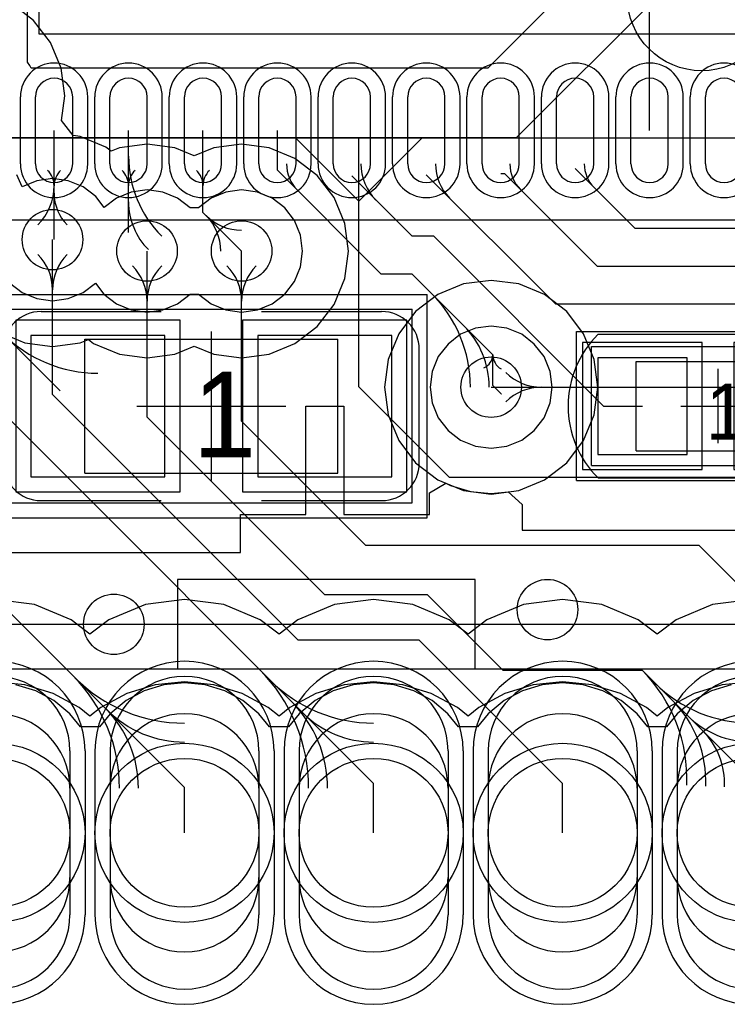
# Model space of a CAD drawing. Extents: x 772.2 to 790.5, y 469.3 to 499.1.
# Tile 2 of 20: x 777.3 to 782.1, y 469.3 to 475.9. Entities that reach past the tile are written whole.
import ezdxf

# ---------------------------------------------------------------- set-up
doc = ezdxf.new("R2010")
doc.units = 0
doc.layers.get('0').update_dxf_attribs({"linetype": 'CONTINUOUS'})
for name, color, linetype in [('BOTTOMLAYER', 5, 'CONTINUOUS'), ('BOTTOMOVERLAY', 54, 'CONTINUOUS'), ('BOTTOMSOLDER', 6, 'CONTINUOUS'), ('MECHANICAL13', 56, 'CONTINUOUS'), ('MECHANICAL15', 56, 'CONTINUOUS'), ('MECHANICAL16', 56, 'CONTINUOUS'), ('MIDLAYER1', 16, 'CONTINUOUS'), ('MIDLAYER2', 76, 'CONTINUOUS'), ('MULTILAYER', 9, 'CONTINUOUS'), ('TOPLAYER', 1, 'CONTINUOUS'), ('TOPOVERLAY', 2, 'CONTINUOUS'), ('TOPPASTE', 8, 'CONTINUOUS'), ('TOPSOLDER', 216, 'CONTINUOUS')]:
    doc.layers.add(name, color=color, linetype=linetype)

# ---------------------------------------------------------------- blocks, each defined once
blk = doc.blocks.new('QFN50P600X600X100_40N_2')
at = {"layer": 'MECHANICAL13'}
blk.add_line((3.050002, 3.049999), (-3.049999, 3.049999), dxfattribs=at)
blk.add_circle((-2.099998, 2.099998), 0.499999, dxfattribs=at)
at = {"layer": 'MECHANICAL15'}
blk.add_line((3.6, 3.599998), (-3.599998, 3.599998), dxfattribs=at)
at = {"layer": 'TOPLAYER'}
for p, q in [((-2.125, 3.225), (-2.125, 2.774998)), ((-1.874998, 3.225), (-1.874998, 2.774998)), ((-1.625001, 3.225), (-1.625001, 2.774998)), ((-1.374999, 3.225), (-1.374999, 2.774998)), ((-1.125002, 3.225), (-1.125002, 2.774998)), ((-0.874997, 3.225), (-0.874997, 2.774998)), ((-0.625, 3.225), (-0.625, 2.774998)), ((-0.374998, 3.225), (-0.374998, 2.774998)), ((-0.125001, 3.225), (-0.125001, 2.774998)), ((0.125004, 3.225), (0.125004, 2.774998)), ((0.375001, 3.225), (0.375001, 2.774998)), ((0.625003, 3.225), (0.625003, 2.774998)), ((0.875, 3.225), (0.875, 2.774998)), ((1.125002, 3.225), (1.125002, 2.774998)), ((1.374999, 3.225), (1.374999, 2.774998)), ((1.625003, 3.225), (1.625003, 2.774998)), ((1.875, 3.225), (1.875, 2.774998)), ((2.125002, 3.225), (2.125002, 2.774998)), ((2.374999, 3.225), (2.374999, 2.774998))]:
    blk.add_line(p, q, dxfattribs=at)
for centre, start, end in [((-2.249998, 3.225), 0, 180), ((-1.749999, 3.225), 0, 180), ((-1.25, 3.225), 0, 180), ((-0.749999, 3.225), 0, 180), ((-0.249999, 3.225), 0, 180), ((0.250002, 3.225), 0, 180), ((0.750001, 3.225), 0, 180), ((1.25, 3.225), 0, 180), ((1.750002, 3.225), 0, 180), ((2.250001, 3.225), 0, 180), ((-2.249998, 2.774998), 180, 0), ((-1.749999, 2.774998), 180, 0), ((-1.25, 2.774998), 180, 0), ((-0.749999, 2.774998), 180, 0), ((-0.249999, 2.774998), 180, 0), ((0.250002, 2.774998), 180, 0), ((0.750001, 2.774998), 180, 0), ((1.25, 2.774998), 180, 0), ((1.750002, 2.774998), 180, 0), ((2.250001, 2.774998), 180, 0)]:
    blk.add_arc(centre, 0.125, start, end, dxfattribs=at)
at = {"layer": 'TOPPASTE'}
for p, q in [((-2.125, 3.225), (-2.125, 2.774998)), ((-1.874998, 3.225), (-1.874998, 2.774998)), ((-1.625001, 3.225), (-1.625001, 2.774998)), ((-1.374999, 3.225), (-1.374999, 2.774998)), ((-1.125002, 3.225), (-1.125002, 2.774998)), ((-0.874997, 3.225), (-0.874997, 2.774998)), ((-0.625, 3.225), (-0.625, 2.774998)), ((-0.374998, 3.225), (-0.374998, 2.774998)), ((-0.125001, 3.225), (-0.125001, 2.774998)), ((0.125004, 3.225), (0.125004, 2.774998)), ((0.375001, 3.225), (0.375001, 2.774998)), ((0.625003, 3.225), (0.625003, 2.774998)), ((0.875, 3.225), (0.875, 2.774998)), ((1.125002, 3.225), (1.125002, 2.774998)), ((1.374999, 3.225), (1.374999, 2.774998)), ((1.625003, 3.225), (1.625003, 2.774998)), ((1.875, 3.225), (1.875, 2.774998)), ((2.125002, 3.225), (2.125002, 2.774998)), ((2.374999, 3.225), (2.374999, 2.774998))]:
    blk.add_line(p, q, dxfattribs=at)
for centre, start, end in [((-2.249998, 3.225), 0, 180), ((-1.749999, 3.225), 0, 180), ((-1.25, 3.225), 0, 180), ((-0.749999, 3.225), 0, 180), ((-0.249999, 3.225), 0, 180), ((0.250002, 3.225), 0, 180), ((0.750001, 3.225), 0, 180), ((1.25, 3.225), 0, 180), ((1.750002, 3.225), 0, 180), ((2.250001, 3.225), 0, 180), ((-2.249998, 2.774998), 180, 0), ((-1.749999, 2.774998), 180, 0), ((-1.25, 2.774998), 180, 0), ((-0.749999, 2.774998), 180, 0), ((-0.249999, 2.774998), 180, 0), ((0.250002, 2.774998), 180, 0), ((0.750001, 2.774998), 180, 0), ((1.25, 2.774998), 180, 0), ((1.750002, 2.774998), 180, 0), ((2.250001, 2.774998), 180, 0)]:
    blk.add_arc(centre, 0.125, start, end, dxfattribs=at)
at = {"layer": 'TOPSOLDER'}
for p, q in [((-2.0234, 3.225), (-2.0234, 2.774998)), ((-1.976598, 3.225), (-1.976598, 2.774998)), ((-1.523401, 3.225), (-1.523401, 2.774998)), ((-1.476599, 3.225), (-1.476599, 2.774998)), ((-1.023402, 3.225), (-1.023402, 2.774998)), ((-0.976597, 3.225), (-0.976597, 2.774998)), ((-0.5234, 3.225), (-0.5234, 2.774998)), ((-0.476598, 3.225), (-0.476598, 2.774998)), ((-0.023401, 3.225), (-0.023401, 2.774998)), ((0.023404, 3.225), (0.023404, 2.774998)), ((0.476601, 3.225), (0.476601, 2.774998)), ((0.523403, 3.225), (0.523403, 2.774998)), ((0.9766, 3.225), (0.9766, 2.774998)), ((1.023402, 3.225), (1.023402, 2.774998)), ((1.476599, 3.225), (1.476599, 2.774998)), ((1.523403, 3.225), (1.523403, 2.774998)), ((1.9766, 3.225), (1.9766, 2.774998)), ((2.023402, 3.225), (2.023402, 2.774998)), ((2.476599, 3.225), (2.476599, 2.774998)), ((2.351601, 2.351601), (-2.351601, 2.351601)), ((2.351601, -2.351601), (2.351601, 2.351601))]:
    blk.add_line(p, q, dxfattribs=at)
for centre, start, end in [((-2.249998, 3.225), 0, 180), ((-1.749999, 3.225), 0, 180), ((-1.25, 3.225), 0, 180), ((-0.749999, 3.225), 0, 180), ((-0.249999, 3.225), 0, 180), ((0.250002, 3.225), 0, 180), ((0.750001, 3.225), 0, 180), ((1.25, 3.225), 0, 180), ((1.750002, 3.225), 0, 180), ((2.250001, 3.225), 0, 180), ((-2.249998, 2.774998), 180, 0), ((-1.749999, 2.774998), 180, 0), ((-1.25, 2.774998), 180, 0), ((-0.749999, 2.774998), 180, 0), ((-0.249999, 2.774998), 180, 0), ((0.250002, 2.774998), 180, 0), ((0.750001, 2.774998), 180, 0), ((1.25, 2.774998), 180, 0), ((1.750002, 2.774998), 180, 0), ((2.250001, 2.774998), 180, 0)]:
    blk.add_arc(centre, 0.2266, start, end, dxfattribs=at)
blk = doc.blocks.new('HOLE0_7_2_1X1_1_12')
at = {"layer": 'BOTTOMLAYER'}
for p, q in [((0.549999, 0.499999), (-0.549999, 0.499999)), ((0.549999, -0.499999), (-0.549999, -0.499999))]:
    blk.add_line(p, q, dxfattribs=at)
for centre, start, end in [((-0.549999, 0), 90, -90), ((0.549999, 0), -90, 90)]:
    blk.add_arc(centre, 0.5, start, end, dxfattribs=at)
at = {"layer": 'BOTTOMSOLDER'}
for p, q in [((0.549999, 0.601599), (-0.549999, 0.601599)), ((0.549999, -0.601599), (-0.549999, -0.601599))]:
    blk.add_line(p, q, dxfattribs=at)
for centre, start, end in [((-0.549999, 0), 90, -90), ((0.549999, 0), -90, 90)]:
    blk.add_arc(centre, 0.6016, start, end, dxfattribs=at)
at = {"layer": 'MIDLAYER1'}
for p, q in [((0.299999, 0.499999), (-0.299999, 0.499999)), ((0.299999, -0.499999), (-0.299999, -0.499999))]:
    blk.add_line(p, q, dxfattribs=at)
for centre, start, end in [((-0.299999, 0), 90, -90), ((0.299999, 0), -90, 90)]:
    blk.add_arc(centre, 0.5, start, end, dxfattribs=at)
at = {"layer": 'MIDLAYER2'}
for p, q in [((0.299999, 0.499999), (-0.299999, 0.499999)), ((0.299999, -0.499999), (-0.299999, -0.499999))]:
    blk.add_line(p, q, dxfattribs=at)
for centre, start, end in [((-0.299999, 0), 90, -90), ((0.299999, 0), -90, 90)]:
    blk.add_arc(centre, 0.5, start, end, dxfattribs=at)
at = {"layer": 'MULTILAYER'}
blk.add_circle((0, 0), 0.5, dxfattribs=at)
at = {"layer": 'TOPLAYER'}
blk.add_circle((0, 0), 0.5, dxfattribs=at)
at = {"layer": 'TOPSOLDER'}
blk.add_circle((0, 0), 0.6016, dxfattribs=at)
blk = doc.blocks.new('HOLE0_7_2_1X1_1_13')
at = {"layer": 'BOTTOMLAYER'}
for p, q in [((0.549999, 0.499999), (-0.549999, 0.499999)), ((0.549999, -0.499999), (-0.549999, -0.499999))]:
    blk.add_line(p, q, dxfattribs=at)
for centre, start, end in [((-0.549999, 0), 90, -90), ((0.549999, 0), -90, 90)]:
    blk.add_arc(centre, 0.5, start, end, dxfattribs=at)
at = {"layer": 'BOTTOMSOLDER'}
for p, q in [((0.549999, 0.601599), (-0.549999, 0.601599)), ((0.549999, -0.601599), (-0.549999, -0.601599))]:
    blk.add_line(p, q, dxfattribs=at)
for centre, start, end in [((-0.549999, 0), 90, -90), ((0.549999, 0), -90, 90)]:
    blk.add_arc(centre, 0.6016, start, end, dxfattribs=at)
at = {"layer": 'MIDLAYER1'}
for p, q in [((0.299999, 0.499999), (-0.299999, 0.499999)), ((0.299999, -0.499999), (-0.299999, -0.499999))]:
    blk.add_line(p, q, dxfattribs=at)
for centre, start, end in [((-0.299999, 0), 90, -90), ((0.299999, 0), -90, 90)]:
    blk.add_arc(centre, 0.5, start, end, dxfattribs=at)
at = {"layer": 'MIDLAYER2'}
for p, q in [((0.299999, 0.499999), (-0.299999, 0.499999)), ((0.299999, -0.499999), (-0.299999, -0.499999))]:
    blk.add_line(p, q, dxfattribs=at)
for centre, start, end in [((-0.299999, 0), 90, -90), ((0.299999, 0), -90, 90)]:
    blk.add_arc(centre, 0.5, start, end, dxfattribs=at)
at = {"layer": 'MULTILAYER'}
blk.add_circle((0, 0), 0.5, dxfattribs=at)
at = {"layer": 'TOPLAYER'}
blk.add_circle((0, 0), 0.5, dxfattribs=at)
at = {"layer": 'TOPSOLDER'}
blk.add_circle((0, 0), 0.6016, dxfattribs=at)
blk = doc.blocks.new('HOLE0_7_2_1X1_1_14')
at = {"layer": 'BOTTOMLAYER'}
for p, q in [((0.549999, 0.499999), (-0.549999, 0.499999)), ((0.549999, -0.499999), (-0.549999, -0.499999))]:
    blk.add_line(p, q, dxfattribs=at)
for centre, start, end in [((-0.549999, 0), 90, -90), ((0.549999, 0), -90, 90)]:
    blk.add_arc(centre, 0.5, start, end, dxfattribs=at)
at = {"layer": 'BOTTOMSOLDER'}
for p, q in [((0.549999, 0.601599), (-0.549999, 0.601599)), ((0.549999, -0.601599), (-0.549999, -0.601599))]:
    blk.add_line(p, q, dxfattribs=at)
for centre, start, end in [((-0.549999, 0), 90, -90), ((0.549999, 0), -90, 90)]:
    blk.add_arc(centre, 0.6016, start, end, dxfattribs=at)
at = {"layer": 'MIDLAYER1'}
for p, q in [((0.299999, 0.499999), (-0.299999, 0.499999)), ((0.299999, -0.499999), (-0.299999, -0.499999))]:
    blk.add_line(p, q, dxfattribs=at)
for centre, start, end in [((-0.299999, 0), 90, -90), ((0.299999, 0), -90, 90)]:
    blk.add_arc(centre, 0.5, start, end, dxfattribs=at)
at = {"layer": 'MIDLAYER2'}
for p, q in [((0.299999, 0.499999), (-0.299999, 0.499999)), ((0.299999, -0.499999), (-0.299999, -0.499999))]:
    blk.add_line(p, q, dxfattribs=at)
for centre, start, end in [((-0.299999, 0), 90, -90), ((0.299999, 0), -90, 90)]:
    blk.add_arc(centre, 0.5, start, end, dxfattribs=at)
at = {"layer": 'MULTILAYER'}
blk.add_circle((0, 0), 0.5, dxfattribs=at)
at = {"layer": 'TOPLAYER'}
blk.add_circle((0, 0), 0.5, dxfattribs=at)
at = {"layer": 'TOPSOLDER'}
blk.add_circle((0, 0), 0.6016, dxfattribs=at)
blk = doc.blocks.new('HOLE0_7_2_1X1_1_15')
at = {"layer": 'BOTTOMLAYER'}
for p, q in [((0.549999, 0.499999), (-0.549999, 0.499999)), ((0.549999, -0.499999), (-0.549999, -0.499999))]:
    blk.add_line(p, q, dxfattribs=at)
for centre, start, end in [((-0.549999, 0), 90, -90), ((0.549999, 0), -90, 90)]:
    blk.add_arc(centre, 0.5, start, end, dxfattribs=at)
at = {"layer": 'BOTTOMSOLDER'}
for p, q in [((0.549999, 0.601599), (-0.549999, 0.601599)), ((0.549999, -0.601599), (-0.549999, -0.601599))]:
    blk.add_line(p, q, dxfattribs=at)
for centre, start, end in [((-0.549999, 0), 90, -90), ((0.549999, 0), -90, 90)]:
    blk.add_arc(centre, 0.6016, start, end, dxfattribs=at)
at = {"layer": 'MIDLAYER1'}
for p, q in [((0.299999, 0.499999), (-0.299999, 0.499999)), ((0.299999, -0.499999), (-0.299999, -0.499999))]:
    blk.add_line(p, q, dxfattribs=at)
for centre, start, end in [((-0.299999, 0), 90, -90), ((0.299999, 0), -90, 90)]:
    blk.add_arc(centre, 0.5, start, end, dxfattribs=at)
at = {"layer": 'MIDLAYER2'}
for p, q in [((0.299999, 0.499999), (-0.299999, 0.499999)), ((0.299999, -0.499999), (-0.299999, -0.499999))]:
    blk.add_line(p, q, dxfattribs=at)
for centre, start, end in [((-0.299999, 0), 90, -90), ((0.299999, 0), -90, 90)]:
    blk.add_arc(centre, 0.5, start, end, dxfattribs=at)
at = {"layer": 'MULTILAYER'}
blk.add_circle((0, 0), 0.5, dxfattribs=at)
at = {"layer": 'TOPLAYER'}
blk.add_circle((0, 0), 0.5, dxfattribs=at)
at = {"layer": 'TOPSOLDER'}
blk.add_circle((0, 0), 0.6016, dxfattribs=at)
blk = doc.blocks.new('HOLE0_7_2_1X1_1_16')
at = {"layer": 'BOTTOMLAYER'}
for p, q in [((0.549999, 0.499999), (-0.549999, 0.499999)), ((0.549999, -0.499999), (-0.549999, -0.499999))]:
    blk.add_line(p, q, dxfattribs=at)
for centre, start, end in [((-0.549999, 0), 90, -90), ((0.549999, 0), -90, 90)]:
    blk.add_arc(centre, 0.5, start, end, dxfattribs=at)
at = {"layer": 'BOTTOMSOLDER'}
for p, q in [((0.549999, 0.601599), (-0.549999, 0.601599)), ((0.549999, -0.601599), (-0.549999, -0.601599))]:
    blk.add_line(p, q, dxfattribs=at)
for centre, start, end in [((-0.549999, 0), 90, -90), ((0.549999, 0), -90, 90)]:
    blk.add_arc(centre, 0.6016, start, end, dxfattribs=at)
at = {"layer": 'MIDLAYER1'}
for p, q in [((0.299999, 0.499999), (-0.299999, 0.499999)), ((0.299999, -0.499999), (-0.299999, -0.499999))]:
    blk.add_line(p, q, dxfattribs=at)
for centre, start, end in [((-0.299999, 0), 90, -90), ((0.299999, 0), -90, 90)]:
    blk.add_arc(centre, 0.5, start, end, dxfattribs=at)
at = {"layer": 'MIDLAYER2'}
for p, q in [((0.299999, 0.499999), (-0.299999, 0.499999)), ((0.299999, -0.499999), (-0.299999, -0.499999))]:
    blk.add_line(p, q, dxfattribs=at)
for centre, start, end in [((-0.299999, 0), 90, -90), ((0.299999, 0), -90, 90)]:
    blk.add_arc(centre, 0.5, start, end, dxfattribs=at)
at = {"layer": 'MULTILAYER'}
blk.add_circle((0, 0), 0.5, dxfattribs=at)
at = {"layer": 'TOPLAYER'}
blk.add_circle((0, 0), 0.5, dxfattribs=at)
at = {"layer": 'TOPSOLDER'}
blk.add_circle((0, 0), 0.6016, dxfattribs=at)
blk = doc.blocks.new('0603C_32')
at = {"layer": 'MECHANICAL15'}
for p, q in [((-1.35, -0.650001), (-1.35, 0.650001)), ((-1.35, 0.650001), (1.35, 0.650001)), ((1.35, -0.650001), (1.35, 0.650001)), ((-1.35, -0.650001), (1.35, -0.650001))]:
    blk.add_line(p, q, dxfattribs=at)
at = {"layer": 'MECHANICAL16'}
for p, q in [((-1.45, -0.750001), (-1.45, 0.750001)), ((-1.45, 0.750001), (1.45, 0.750001)), ((1.45, -0.750001), (1.45, 0.750001)), ((0, -0.499999), (0, 0.499999)), ((-0.850001, -0.449999), (-0.850001, 0.449999)), ((-0.850001, 0.449999), (0.850001, 0.449999)), ((0.850001, -0.449999), (0.850001, 0.449999)), ((-0.499999, 0), (0.499999, 0)), ((-0.850001, -0.449999), (0.850001, -0.449999)), ((-1.45, -0.750001), (1.45, -0.750001))]:
    blk.add_line(p, q, dxfattribs=at)
at = {"layer": 'TOPLAYER'}
for p, q in [((-0.312001, 0.475), (-1.211999, 0.475)), ((-1.211999, 0.475), (-1.211999, -0.475)), ((-0.312001, -0.475), (-0.312001, 0.475)), ((1.211999, 0.475), (0.312001, 0.475)), ((0.312001, 0.475), (0.312001, -0.475)), ((1.211999, -0.475), (1.211999, 0.475)), ((-1.211999, -0.475), (-0.312001, -0.475)), ((0.312001, -0.475), (1.211999, -0.475))]:
    blk.add_line(p, q, dxfattribs=at)
at = {"layer": 'TOPOVERLAY'}
for p, q in [((-1.143, 0.635), (-0.336601, 0.635)), ((0.336601, 0.635), (1.143, 0.635)), ((-1.397, -0.381), (-1.397, 0.381)), ((0, -0.349999), (0, 0.349999)), ((1.397, -0.381), (1.397, 0.381)), ((-1.143, -0.635), (-0.336601, -0.635)), ((0.336601, -0.635), (1.143, -0.635))]:
    blk.add_line(p, q, dxfattribs=at)
for centre, start, end in [((-1.143, 0.381), -270, -180), ((1.143, 0.381), -360, -270), ((-1.143, -0.381), -180, -90), ((1.143, -0.381), -90, 0)]:
    blk.add_arc(centre, 0.254, start, end, dxfattribs=at)
at = {"layer": 'TOPPASTE'}
for p, q in [((-0.312001, 0.475), (-1.211999, 0.475)), ((-1.211999, 0.475), (-1.211999, -0.475)), ((-0.312001, -0.475), (-0.312001, 0.475)), ((1.211999, 0.475), (0.312001, 0.475)), ((0.312001, 0.475), (0.312001, -0.475)), ((1.211999, -0.475), (1.211999, 0.475)), ((-1.211999, -0.475), (-0.312001, -0.475)), ((0.312001, -0.475), (1.211999, -0.475))]:
    blk.add_line(p, q, dxfattribs=at)
at = {"layer": 'TOPSOLDER'}
for p, q in [((-0.210401, 0.5766), (-1.313599, 0.5766)), ((-1.313599, 0.5766), (-1.313599, -0.5766)), ((-0.210401, -0.5766), (-0.210401, 0.5766)), ((1.313599, 0.5766), (0.210401, 0.5766)), ((0.210401, 0.5766), (0.210401, -0.5766)), ((1.313599, -0.5766), (1.313599, 0.5766)), ((-1.313599, -0.5766), (-0.210401, -0.5766)), ((0.210401, -0.5766), (1.313599, -0.5766))]:
    blk.add_line(p, q, dxfattribs=at)
at = {"layer": 'MECHANICAL15'}
blk.add_text('1', height=0.575, dxfattribs=at).set_placement((-0.125938, -0.34494))
blk = doc.blocks.new('0402C_35')
at = {"layer": 'MECHANICAL15'}
for p, q in [((-0.850001, 0.399999), (0.850001, 0.399999)), ((-0.850001, -0.399999), (-0.850001, 0.399999)), ((0.850001, -0.399999), (0.850001, 0.399999)), ((-0.850001, -0.399999), (0.850001, -0.399999))]:
    blk.add_line(p, q, dxfattribs=at)
at = {"layer": 'MECHANICAL16'}
for p, q in [((-0.950001, 0.499999), (0.950001, 0.499999)), ((-0.950001, -0.499999), (-0.950001, 0.499999)), ((0.950001, -0.499999), (0.950001, 0.499999)), ((-0.549999, 0.299999), (0.549999, 0.299999)), ((-0.549999, -0.299999), (-0.549999, 0.299999)), ((0.549999, -0.299999), (0.549999, 0.299999)), ((0, -0.249999), (0, 0.249999)), ((-0.249999, 0), (0.249999, 0)), ((-0.549999, -0.299999), (0.549999, -0.299999)), ((-0.950001, -0.499999), (0.950001, -0.499999))]:
    blk.add_line(p, q, dxfattribs=at)
at = {"layer": 'TOPLAYER'}
for p, q in [((-0.208001, 0.325001), (-0.807999, 0.325001)), ((-0.807999, 0.325001), (-0.807999, -0.325001)), ((-0.208001, -0.325001), (-0.208001, 0.325001)), ((0.807999, 0.325001), (0.208001, 0.325001)), ((0.208001, 0.325001), (0.208001, -0.325001)), ((0.807999, -0.325001), (0.807999, 0.325001)), ((-0.807999, -0.325001), (-0.208001, -0.325001)), ((0.208001, -0.325001), (0.807999, -0.325001))]:
    blk.add_line(p, q, dxfattribs=at)
at = {"layer": 'TOPOVERLAY'}
for p, q in [((-0.807319, 0.481546), (-0.806265, 0.4826)), ((-0.806265, 0.4826), (0.806265, 0.4826)), ((0.806265, 0.4826), (0.807316, 0.481548)), ((-0.806262, -0.4826), (0.806262, -0.4826))]:
    blk.add_line(p, q, dxfattribs=at)
for centre, radius, start, end in [((-0.325768, -0.000003), 0.68101, -224.999816, -134.875), ((0.325765, -0.000003), 0.681015, -45.125, -315.000184)]:
    blk.add_arc(centre, radius, start, end, dxfattribs=at)
at = {"layer": 'TOPPASTE'}
for p, q in [((-0.208001, 0.325001), (-0.807999, 0.325001)), ((-0.807999, 0.325001), (-0.807999, -0.325001)), ((-0.208001, -0.325001), (-0.208001, 0.325001)), ((0.807999, 0.325001), (0.208001, 0.325001)), ((0.208001, 0.325001), (0.208001, -0.325001)), ((0.807999, -0.325001), (0.807999, 0.325001)), ((-0.807999, -0.325001), (-0.208001, -0.325001)), ((0.208001, -0.325001), (0.807999, -0.325001))]:
    blk.add_line(p, q, dxfattribs=at)
at = {"layer": 'TOPSOLDER'}
for p, q in [((-0.106401, 0.426601), (-0.909599, 0.426601)), ((-0.909599, 0.426601), (-0.909599, -0.426601)), ((-0.106401, -0.426601), (-0.106401, 0.426601)), ((0.909599, 0.426601), (0.106401, 0.426601)), ((0.106401, 0.426601), (0.106401, -0.426601)), ((0.909599, -0.426601), (0.909599, 0.426601)), ((-0.909599, -0.426601), (-0.106401, -0.426601)), ((0.106401, -0.426601), (0.909599, -0.426601))]:
    blk.add_line(p, q, dxfattribs=at)
at = {"layer": 'MECHANICAL15'}
blk.add_text('1', height=0.375001, dxfattribs=at).set_placement((-0.082133, -0.22496))

msp = doc.modelspace()

# ---------------------------------------------------------------- linework, layer by layer
at = {"layer": 'BOTTOMLAYER'}
for p, q in [((777.419431, 475.939632), (777.270866, 476.05363)), ((777.533428, 475.791068), (777.419431, 475.939632)), ((777.605092, 475.618061), (777.533428, 475.791068)), ((777.629534, 475.432399), (777.605092, 475.618061)), ((777.607777, 475.267139), (777.629534, 475.432399)), ((777.685092, 475.166383), (777.607777, 475.267139)), ((777.732859, 475.160094), (777.685092, 475.166383)), ((777.905866, 475.08843), (777.732859, 475.160094)), ((777.941492, 475.061092), (777.905866, 475.08843)), ((777.996536, 475.083894), (777.941492, 475.061092)), ((778.182198, 475.108336), (777.996536, 475.083894)), ((778.367859, 475.083894), (778.182198, 475.108336)), ((778.499698, 475.029284), (778.367859, 475.083894)), ((778.631536, 475.083894), (778.499698, 475.029284)), ((778.817198, 475.108336), (778.631536, 475.083894)), ((779.002859, 475.083894), (778.817198, 475.108336)), ((779.175866, 475.01223), (779.002859, 475.083894)), ((779.324431, 474.898232), (779.175866, 475.01223)), ((779.438428, 474.749668), (779.324431, 474.898232)), ((779.510092, 474.576661), (779.438428, 474.749668)), ((779.534534, 474.390999), (779.510092, 474.576661)), ((779.510092, 474.205338), (779.534534, 474.390999)), ((779.438428, 474.032331), (779.510092, 474.205338)), ((780.493598, 474.193936), (780.307936, 474.169494)), ((780.679259, 474.169494), (780.493598, 474.193936)), ((780.307936, 474.169494), (780.134929, 474.09783)), ((780.852266, 474.09783), (780.679259, 474.169494)), ((780.134929, 474.09783), (779.986365, 473.983832)), ((781.000831, 473.983832), (780.852266, 474.09783)), ((779.324431, 473.883766), (779.438428, 474.032331)), ((779.986365, 473.983832), (779.872367, 473.835268)), ((781.114828, 473.835268), (781.000831, 473.983832)), ((779.175866, 473.769769), (779.324431, 473.883766)), ((777.188529, 473.845969), (777.361536, 473.774305)), ((777.732859, 473.774305), (777.787903, 473.797107)), ((777.787903, 473.797107), (777.823529, 473.769769)), ((779.872367, 473.835268), (779.800704, 473.662261)), ((781.186492, 473.662261), (781.114828, 473.835268)), ((777.361536, 473.774305), (777.547198, 473.749863)), ((777.547198, 473.749863), (777.732859, 473.774305)), ((777.823529, 473.769769), (777.996536, 473.698105)), ((778.367859, 473.698105), (778.499698, 473.752715)), ((778.499698, 473.752715), (778.631536, 473.698105)), ((779.002859, 473.698105), (779.175866, 473.769769)), ((777.996536, 473.698105), (778.182198, 473.673663)), ((778.182198, 473.673663), (778.367859, 473.698105)), ((778.631536, 473.698105), (778.817198, 473.673663)), ((778.817198, 473.673663), (779.002859, 473.698105)), ((779.800704, 473.662261), (779.776261, 473.476599)), ((781.210934, 473.476599), (781.186492, 473.662261)), ((779.776261, 473.476599), (779.800704, 473.290938)), ((781.186492, 473.290938), (781.210934, 473.476599)), ((779.800704, 473.290938), (779.872367, 473.117931)), ((781.114828, 473.117931), (781.186492, 473.290938)), ((779.872367, 473.117931), (779.986365, 472.969366)), ((781.000831, 472.969366), (781.114828, 473.117931)), ((779.986365, 472.969366), (780.134929, 472.855369)), ((780.852266, 472.855369), (781.000831, 472.969366)), ((780.134929, 472.855369), (780.307936, 472.783705)), ((780.679259, 472.783705), (780.852266, 472.855369)), ((780.307936, 472.783705), (780.493598, 472.759263)), ((780.493598, 472.759263), (780.679259, 472.783705)), ((777.426941, 472.016254), (777.1638, 472.050897)), ((777.672148, 471.914685), (777.426941, 472.016254)), ((778.170659, 472.016254), (777.925452, 471.914685)), ((778.4338, 472.050897), (778.170659, 472.016254)), ((778.696941, 472.016254), (778.4338, 472.050897)), ((778.942148, 471.914685), (778.696941, 472.016254)), ((779.440659, 472.016254), (779.195452, 471.914685)), ((779.7038, 472.050897), (779.440659, 472.016254)), ((779.966941, 472.016254), (779.7038, 472.050897)), ((780.212148, 471.914685), (779.966941, 472.016254)), ((780.710659, 472.016254), (780.465452, 471.914685)), ((780.9738, 472.050897), (780.710659, 472.016254)), ((781.236941, 472.016254), (780.9738, 472.050897)), ((781.482148, 471.914685), (781.236941, 472.016254)), ((781.980659, 472.016254), (781.735452, 471.914685)), ((782.2438, 472.050897), (781.980659, 472.016254)), ((777.7988, 471.817502), (777.672148, 471.914685)), ((777.925452, 471.914685), (777.7988, 471.817502)), ((779.0688, 471.817502), (778.942148, 471.914685)), ((779.195452, 471.914685), (779.0688, 471.817502)), ((780.3388, 471.817502), (780.212148, 471.914685)), ((780.465452, 471.914685), (780.3388, 471.817502)), ((781.6088, 471.817502), (781.482148, 471.914685)), ((781.735452, 471.914685), (781.6088, 471.817502))]:
    msp.add_line(p, q, dxfattribs=at)
for centre in [(777.547198, 474.467199), (778.182198, 474.390999), (778.817198, 474.390999), (780.493598, 473.476599), (780.8722, 471.9828), (777.959, 471.8842)]:
    msp.add_circle(centre, 0.2032, dxfattribs=at)
at = {"layer": 'BOTTOMOVERLAY'}
msp.add_line((774.4538, 471.584203), (788.253793, 471.584203), dxfattribs=at)
at = {"layer": 'MIDLAYER1'}
for p, q in [((777.342248, 474.82219), (777.308138, 474.90349)), ((777.441107, 474.86314), (777.342248, 474.82219)), ((777.547198, 474.877107), (777.441107, 474.86314)), ((777.653288, 474.86314), (777.547198, 474.877107)), ((777.75215, 474.82219), (777.653288, 474.86314)), ((777.837047, 474.757049), (777.75215, 474.82219)), ((778.076107, 474.78694), (777.977245, 474.74599)), ((778.182198, 474.800907), (778.076107, 474.78694)), ((778.288288, 474.78694), (778.182198, 474.800907)), ((778.38715, 474.74599), (778.288288, 474.78694)), ((778.711107, 474.78694), (778.612245, 474.74599)), ((778.817198, 474.800907), (778.711107, 474.78694)), ((778.923288, 474.78694), (778.817198, 474.800907)), ((779.02215, 474.74599), (778.923288, 474.78694)), ((777.894342, 474.682378), (777.837047, 474.757049)), ((777.977245, 474.74599), (777.894342, 474.682378)), ((778.472045, 474.680849), (778.38715, 474.74599)), ((778.612245, 474.74599), (778.527351, 474.680849)), ((779.107047, 474.680849), (779.02215, 474.74599)), ((778.527351, 474.680849), (778.472045, 474.680849)), ((779.172188, 474.595952), (779.107047, 474.680849)), ((779.213138, 474.49709), (779.172188, 474.595952)), ((779.227105, 474.390999), (779.213138, 474.49709)), ((779.213138, 474.284909), (779.227105, 474.390999)), ((779.172188, 474.186047), (779.213138, 474.284909)), ((777.257348, 474.17735), (777.342245, 474.112209)), ((777.75215, 474.112209), (777.835053, 474.175821)), ((777.835053, 474.175821), (777.892348, 474.10115)), ((779.107047, 474.10115), (779.172188, 474.186047)), ((777.342245, 474.112209), (777.441107, 474.071259)), ((777.441107, 474.071259), (777.547198, 474.057292)), ((777.547198, 474.057292), (777.653288, 474.071259)), ((777.653288, 474.071259), (777.75215, 474.112209)), ((777.892348, 474.10115), (777.977245, 474.036009)), ((778.38715, 474.036009), (778.472045, 474.10115)), ((778.472045, 474.10115), (778.527351, 474.10115)), ((778.527351, 474.10115), (778.612245, 474.036009)), ((779.02215, 474.036009), (779.107047, 474.10115)), ((777.977245, 474.036009), (778.076107, 473.995059)), ((778.076107, 473.995059), (778.182198, 473.981092)), ((778.182198, 473.981092), (778.288288, 473.995059)), ((778.288288, 473.995059), (778.38715, 474.036009)), ((778.612245, 474.036009), (778.711107, 473.995059)), ((778.711107, 473.995059), (778.817198, 473.981092)), ((778.817198, 473.981092), (778.923288, 473.995059)), ((778.923288, 473.995059), (779.02215, 474.036009)), ((780.387507, 473.87254), (780.288645, 473.83159)), ((780.493598, 473.886507), (780.387507, 473.87254)), ((780.599688, 473.87254), (780.493598, 473.886507)), ((780.69855, 473.83159), (780.599688, 473.87254)), ((780.288645, 473.83159), (780.203748, 473.766449)), ((780.783447, 473.766449), (780.69855, 473.83159)), ((780.203748, 473.766449), (780.138607, 473.681552)), ((780.848588, 473.681552), (780.783447, 473.766449)), ((780.138607, 473.681552), (780.097657, 473.58269)), ((780.889538, 473.58269), (780.848588, 473.681552)), ((780.097657, 473.58269), (780.08369, 473.476599)), ((780.903505, 473.476599), (780.889538, 473.58269)), ((780.08369, 473.476599), (780.097657, 473.370509)), ((780.889538, 473.370509), (780.903505, 473.476599)), ((780.097657, 473.370509), (780.138607, 473.271647)), ((780.848588, 473.271647), (780.889538, 473.370509)), ((780.138607, 473.271647), (780.203748, 473.18675)), ((780.783447, 473.18675), (780.848588, 473.271647)), ((780.203748, 473.18675), (780.288645, 473.121609)), ((780.69855, 473.121609), (780.783447, 473.18675)), ((780.288645, 473.121609), (780.387507, 473.080659)), ((780.387507, 473.080659), (780.493598, 473.066692)), ((780.493598, 473.066692), (780.599688, 473.080659)), ((780.599688, 473.080659), (780.69855, 473.121609)), ((777.434206, 471.437015), (777.301651, 471.477226)), ((778.295949, 471.477226), (778.163394, 471.437015)), ((778.4338, 471.490802), (778.295949, 471.477226)), ((778.571651, 471.477226), (778.4338, 471.490802)), ((778.704206, 471.437015), (778.571651, 471.477226)), ((779.565949, 471.477226), (779.433394, 471.437015)), ((779.7038, 471.490802), (779.565949, 471.477226)), ((779.841651, 471.477226), (779.7038, 471.490802)), ((779.974206, 471.437015), (779.841651, 471.477226)), ((780.835949, 471.477226), (780.703394, 471.437015)), ((780.9738, 471.490802), (780.835949, 471.477226)), ((781.111651, 471.477226), (780.9738, 471.490802)), ((781.244206, 471.437015), (781.111651, 471.477226)), ((782.105949, 471.477226), (781.973394, 471.437015)), ((777.556367, 471.371719), (777.434206, 471.437015)), ((778.163394, 471.437015), (778.041233, 471.371719)), ((778.826367, 471.371719), (778.704206, 471.437015)), ((779.433394, 471.437015), (779.311233, 471.371719)), ((780.096367, 471.371719), (779.974206, 471.437015)), ((780.703394, 471.437015), (780.581233, 471.371719)), ((781.366367, 471.371719), (781.244206, 471.437015)), ((781.973394, 471.437015), (781.851233, 471.371719)), ((777.663443, 471.283843), (777.556367, 471.371719)), ((778.041233, 471.371719), (777.934157, 471.283843)), ((778.933443, 471.283843), (778.826367, 471.371719)), ((779.311233, 471.371719), (779.204157, 471.283843)), ((780.203443, 471.283843), (780.096367, 471.371719)), ((780.581233, 471.371719), (780.474157, 471.283843)), ((781.473443, 471.283843), (781.366367, 471.371719)), ((781.851233, 471.371719), (781.744157, 471.283843)), ((777.7353, 471.196286), (777.663443, 471.283843)), ((777.934157, 471.283843), (777.8623, 471.196286)), ((779.0053, 471.196286), (778.933443, 471.283843)), ((779.204157, 471.283843), (779.1323, 471.196286)), ((780.2753, 471.196286), (780.203443, 471.283843)), ((780.474157, 471.283843), (780.4023, 471.196286)), ((781.5453, 471.196286), (781.473443, 471.283843)), ((781.744157, 471.283843), (781.6723, 471.196286)), ((777.8623, 471.196286), (777.7353, 471.196286)), ((779.1323, 471.196286), (779.0053, 471.196286)), ((780.4023, 471.196286), (780.2753, 471.196286)), ((781.6723, 471.196286), (781.5453, 471.196286))]:
    msp.add_line(p, q, dxfattribs=at)
for centre in [(777.547198, 474.467199), (778.182198, 474.390999), (778.817198, 474.390999), (780.493598, 473.476599), (780.8722, 471.9828), (777.959, 471.8842)]:
    msp.add_circle(centre, 0.2032, dxfattribs=at)
at = {"layer": 'MIDLAYER2'}
for p, q in [((777.378354, 475.65942), (777.378354, 481.581602)), ((783.176922, 478.324967), (780.471114, 475.619155)), ((780.664199, 475.152999), (783.643078, 478.131878)), ((777.39527, 475.637372), (777.378354, 475.65942)), ((777.402817, 475.619155), (777.39527, 475.637372)), ((780.471114, 475.619155), (777.402817, 475.619155)), ((776.912198, 475.152999), (780.664199, 475.152999)), ((779.177598, 475.152999), (779.604598, 474.726)), ((779.604598, 474.726), (779.604598, 475.152999)), ((779.604598, 474.726), (780.031597, 475.152999)), ((779.604598, 473.479002), (779.604598, 474.726)), ((777.547198, 473.428202), (777.547198, 474.467199)), ((778.182198, 473.275802), (778.182198, 474.390999)), ((778.817198, 473.247999), (778.817198, 474.390999)), ((776.835998, 473.682202), (779.7038, 470.8144)), ((779.604598, 473.479002), (780.2118, 472.8718)), ((780.493598, 473.476599), (783.315401, 473.476599)), ((777.547198, 473.428202), (779.1958, 471.7796)), ((778.182198, 473.275802), (779.3736, 472.0844)), ((778.817198, 473.247999), (779.650597, 472.4146)), ((780.2118, 472.8718), (782.9804, 472.8718)), ((776.581998, 472.640802), (778.4338, 470.789)), ((779.650597, 472.4146), (781.8882, 472.4146)), ((781.8882, 472.4146), (783.5138, 470.789)), ((779.3736, 472.0844), (780.063009, 472.0844)), ((780.063009, 472.0844), (780.571009, 471.5764)), ((779.1958, 471.7796), (780.0086, 471.7796)), ((780.0086, 471.7796), (780.9738, 470.8144)), ((780.571009, 471.5764), (781.5072, 471.5764)), ((781.5072, 471.5764), (782.2438, 470.8398)), ((778.4338, 470.4842), (778.4338, 470.789)), ((779.7038, 470.4842), (779.7038, 470.8144)), ((780.9738, 470.4842), (780.9738, 470.8144))]:
    msp.add_line(p, q, dxfattribs=at)
for centre in [(777.547198, 474.467199), (778.182198, 474.390999), (778.817198, 474.390999), (780.493598, 473.476599), (780.8722, 471.9828), (777.959, 471.8842)]:
    msp.add_circle(centre, 0.2032, dxfattribs=at)
for centre, radius, start, end in [((777.209931, 474.129933), 0.337266, 0, 45), ((777.884464, 474.129933), 0.337266, 135, 180), ((777.844931, 474.053733), 0.337266, 0, 45), ((778.519464, 474.053733), 0.337266, 135, 180), ((778.479931, 474.053733), 0.337266, 0, 45), ((779.154464, 474.053733), 0.337266, 135, 180), ((780.830864, 473.813866), 0.337266, 225, 270), ((780.830864, 473.139333), 0.337266, 90, 135), ((778.140587, 470.784199), 1.126714, 0, 45), ((780.779434, 470.848545), 1.029279, 357.484, 45), ((776.931911, 470.784199), 1.06539, 0, 45), ((778.4338, 472.262911), 1.042213, 225, 270), ((779.7038, 472.201591), 0.980892, 225, 270), ((782.2438, 472.140267), 0.919569, 225, 270), ((778.574193, 470.784199), 0.820108, 0, 45), ((781.170289, 470.83137), 0.765048, 357.484, 45), ((777.365514, 470.784199), 0.758787, 0, 45), ((778.4338, 471.829305), 0.735607, 225, 270), ((779.7038, 471.767985), 0.674286, 225, 270), ((782.2438, 471.706664), 0.612965, 225, 270), ((781.561145, 470.814197), 0.500814, 357.484, 45)]:
    msp.add_arc(centre, radius, start, end, dxfattribs=at)
at = {"layer": 'MULTILAYER'}
for centre in [(777.547198, 474.467199), (778.182198, 474.390999), (778.817198, 474.390999), (780.493598, 473.476599), (780.8722, 471.9828), (777.959, 471.8842)]:
    msp.add_circle(centre, 0.2032, dxfattribs=at)
at = {"layer": 'TOPLAYER'}
for p, q in [((781.557797, 475.201), (781.557797, 476.451)), ((777.557797, 474.467199), (777.557797, 475.201)), ((778.057796, 474.515401), (778.057796, 475.201)), ((778.557798, 474.650399), (778.557798, 475.201)), ((779.057797, 474.934191), (779.057797, 475.201)), ((779.057797, 474.934191), (779.753388, 474.238599)), ((781.057798, 474.944399), (781.458798, 474.543399)), ((779.557796, 474.895001), (779.960198, 474.492599)), ((780.057797, 474.903), (780.925398, 474.035399)), ((780.557796, 474.911001), (780.583196, 474.911001)), ((780.583196, 474.911001), (781.204798, 474.289399)), ((778.557798, 474.650399), (778.817198, 474.390999)), ((781.458798, 474.543399), (784.201998, 474.543399)), ((779.960198, 474.492599), (780.106215, 474.492599)), ((780.106215, 474.492599), (781.249215, 473.349599)), ((781.204798, 474.289399), (783.290001, 474.289399)), ((779.753388, 474.238599), (779.960198, 474.238599)), ((779.960198, 474.238599), (780.504492, 473.694305)), ((776.912198, 474.136999), (777.597998, 473.451199)), ((780.925398, 474.035399), (783.112201, 474.035399)), ((780.504492, 473.487496), (780.504492, 473.694305)), ((780.504492, 473.487496), (780.560321, 473.431667)), ((780.560321, 473.431667), (780.56393, 473.431667)), ((779.248998, 472.620599), (779.248998, 473.349599)), ((779.248998, 473.349599), (779.502998, 473.349599)), ((779.502998, 473.349599), (779.502998, 472.620599)), ((781.249215, 473.349599), (781.509598, 473.349599)), ((780.079997, 472.767734), (780.18893, 472.833027)), ((780.18893, 472.833027), (780.220116, 472.816357)), ((780.220116, 472.816357), (780.354177, 472.775689)), ((780.079997, 472.620599), (780.079997, 472.767734)), ((780.354177, 472.775689), (780.493598, 472.761958)), ((780.493598, 472.761958), (780.607496, 472.773174)), ((780.607496, 472.773174), (780.701598, 472.687886)), ((780.701598, 472.687886), (780.701598, 472.516599)), ((778.809997, 472.366599), (778.809997, 472.620599)), ((778.809997, 472.620599), (779.248998, 472.620599)), ((779.502998, 472.620599), (780.079997, 472.620599)), ((780.701598, 472.516599), (782.317597, 472.516599)), ((776.893999, 472.366599), (778.809997, 472.366599)), ((776.6812, 471.8842), (777.959, 471.8842)), ((777.959, 471.8842), (783.067111, 471.8842)), ((777.361402, 471.477614), (777.1638, 471.497076)), ((777.551412, 471.419974), (777.361402, 471.477614)), ((778.236198, 471.477614), (778.046188, 471.419974)), ((778.4338, 471.497076), (778.236198, 471.477614)), ((778.631402, 471.477614), (778.4338, 471.497076)), ((778.821412, 471.419974), (778.631402, 471.477614)), ((779.506198, 471.477614), (779.316188, 471.419974)), ((779.7038, 471.497076), (779.506198, 471.477614)), ((779.901402, 471.477614), (779.7038, 471.497076)), ((780.091412, 471.419974), (779.901402, 471.477614)), ((780.776198, 471.477614), (780.586188, 471.419974)), ((780.9738, 471.497076), (780.776198, 471.477614)), ((781.171402, 471.477614), (780.9738, 471.497076)), ((781.361412, 471.419974), (781.171402, 471.477614)), ((782.046198, 471.477614), (781.856188, 471.419974)), ((782.2438, 471.497076), (782.046198, 471.477614)), ((777.726524, 471.326375), (777.551412, 471.419974)), ((778.046188, 471.419974), (777.871076, 471.326375)), ((778.996524, 471.326375), (778.821412, 471.419974)), ((779.316188, 471.419974), (779.141076, 471.326375)), ((780.266524, 471.326375), (780.091412, 471.419974)), ((780.586188, 471.419974), (780.411076, 471.326375)), ((781.536524, 471.326375), (781.361412, 471.419974)), ((781.856188, 471.419974), (781.681076, 471.326375)), ((777.7988, 471.267061), (777.726524, 471.326375)), ((777.871076, 471.326375), (777.7988, 471.267061)), ((779.0688, 471.267061), (778.996524, 471.326375)), ((779.141076, 471.326375), (779.0688, 471.267061)), ((780.3388, 471.267061), (780.266524, 471.326375)), ((780.411076, 471.326375), (780.3388, 471.267061)), ((781.6088, 471.267061), (781.536524, 471.326375)), ((781.681076, 471.326375), (781.6088, 471.267061))]:
    msp.add_line(p, q, dxfattribs=at)
for centre in [(777.547198, 474.467199), (778.182198, 474.390999), (778.817198, 474.390999), (780.493598, 473.476599), (780.8722, 471.9828), (777.959, 471.8842)]:
    msp.add_circle(centre, 0.2032, dxfattribs=at)
for centre, radius, start, end in [((778.819796, 475.028598), 0.762, 180, 225), ((777.409327, 474.827529), 0.148471, 0, 45), ((777.706268, 474.827529), 0.148471, 135, 180), ((777.909326, 474.827529), 0.148471, 0, 45), ((778.206267, 474.827529), 0.148471, 135, 180), ((778.409327, 474.827529), 0.148471, 0, 45), ((778.706268, 474.827529), 0.148471, 135, 180), ((779.3687, 474.976), 0.249405, 180, 225), ((779.963312, 474.976), 0.344018, 180, 225), ((780.444002, 474.976), 0.324706, 180, 225), ((780.863366, 474.976), 0.244071, 180, 225), ((781.344056, 474.976), 0.22476, 180, 225), ((777.184344, 474.830054), 0.373454, 315, 360), ((777.858874, 474.778875), 0.301076, 180, 225), ((778.51319, 474.721992), 0.455394, 180, 225), ((778.340231, 474.390999), 0.337266, 0, 45), ((778.817198, 474.867966), 0.337266, 225, 270), ((779.464743, 473.476599), 0.889155, 0, 45), ((779.898349, 473.476599), 0.582549, 0, 45), ((777.851998, 474.472069), 0.901469, 225, 270), ((780.411546, 473.694295), 0.092946, 290.652, 360), ((780.613158, 473.694295), 0.108666, 180, 241.224)]:
    msp.add_arc(centre, radius, start, end, dxfattribs=at)
at = {"layer": 'TOPPASTE'}
for p, q in [((780.387131, 472.184202), (778.387135, 472.184202)), ((778.387135, 472.184202), (778.387135, 471.584203)), ((780.387131, 471.584203), (780.387131, 472.184202)), ((778.387135, 471.584203), (780.387131, 471.584203))]:
    msp.add_line(p, q, dxfattribs=at)
at = {"layer": 'TOPSOLDER'}
for p, q in [((780.387131, 472.184202), (778.387135, 472.184202)), ((778.387135, 472.184202), (778.387135, 471.584203)), ((780.387131, 471.584203), (780.387131, 472.184202)), ((778.387135, 471.584203), (780.387131, 471.584203))]:
    msp.add_line(p, q, dxfattribs=at)

# ---------------------------------------------------------------- block references
for name, p, rotation in [('QFN50P600X600X100_40N_2', (779.807798, 478.200999), 180), ('0603C_32', (778.613998, 473.349599), 360), ('0402C_35', (782.017598, 473.349599), 360), ('HOLE0_7_2_1X1_1_16', (777.1638, 470.4842), 90), ('HOLE0_7_2_1X1_1_15', (778.4338, 470.4842), 90), ('HOLE0_7_2_1X1_1_14', (779.7038, 470.4842), 90), ('HOLE0_7_2_1X1_1_13', (780.9738, 470.4842), 90), ('HOLE0_7_2_1X1_1_12', (782.2438, 470.4842), 90)]:
    msp.add_blockref(name, p, dxfattribs=dict(rotation=rotation))

doc.saveas('drawing.dxf')
